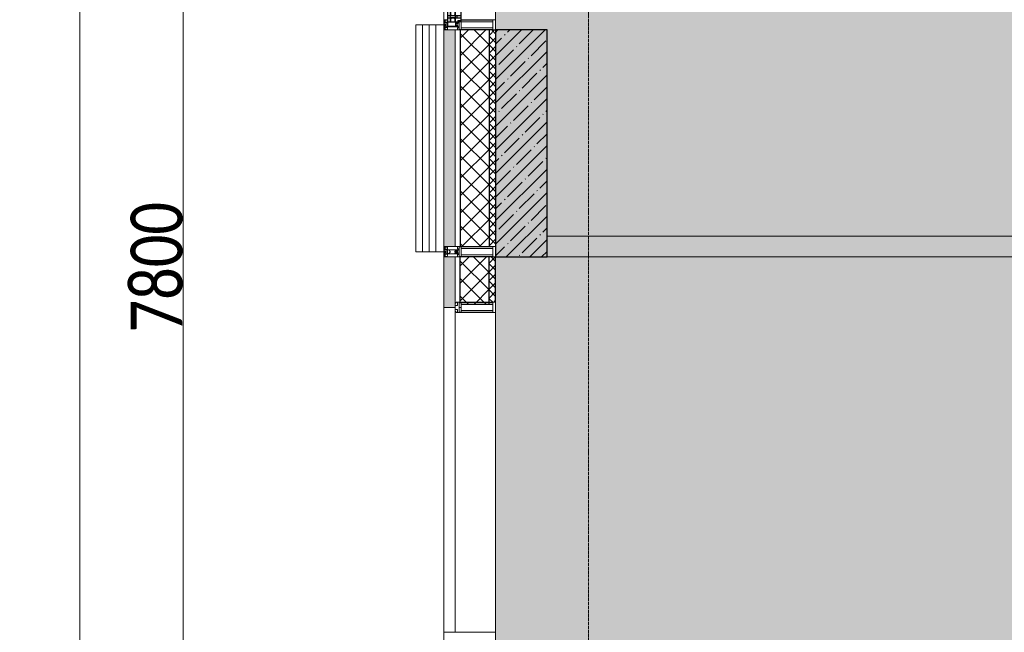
# Model space of a CAD drawing. Header units: millimetres. Extents: x -521669 to 178656, y -69521 to 560843.
# Tile 65 of 256: x -195058 to -190288, y 522559 to 525529. Entities that reach past the tile are written whole.
import ezdxf

# ---------------------------------------------------------------- set-up
doc = ezdxf.new("R2010")
doc.units = ezdxf.units.MM
doc.linetypes.add('-D1-02х01', pattern=[3, 2, -1])
doc.linetypes.add('-D1d1-15x02', pattern=[19, 15, -2, 0, -2])
doc.layers.get('Defpoints').update_dxf_attribs({"color": 31})
for name, color, linetype, lineweight in [('_0', 7, 'Continuous', 13), ('A-ANNO-DIMS', 8, 'Continuous', 5), ('A-DETL-GENF', 7, 'Continuous', 5), ('A-DETL-MBND', 7, 'Continuous', 9), ('A-GLAZ', 7, 'Continuous', 5), ('A-GLAZ-CURT', 8, 'Continuous', 5), ('A-GLAZ-CWMG', 8, 'Continuous', 5), ('A-WALL', 7, 'Continuous', 5), ('A-WALL-FNSH', 8, 'Continuous', 5), ('I-WALL', 7, 'Continuous', 5), ('S-COLS', 7, 'Continuous', 5), ('S-GRID', 7, 'Continuous', 5)]:
    doc.layers.add(name, color=color, linetype=linetype, lineweight=lineweight)
doc.styles.add('Calibri Light', font='calibril.ttf', dxfattribs={"width": 0.8, "height": 250})
doc.dimstyles.new('2_5', dxfattribs={"dimscale": 304.8, "dimtxt": 294.337106, "dimasz": 0.492126, "dimexe": 0.492126, "dimexo": 0.492126, "dimgap": 0, "dimtad": 1, "dimdec": 0, "dimrnd": 5, "dimdsep": 46, "dimtxsty": 'Calibri Light', "dimblk1": 'OBLIQUE', "dimblk2": 'OBLIQUE', "dimsah": 1, "dimcen": 0.09, "dimdle": 0.492126, "dimazin": 0, "dimtfac": 1, "dimtdec": 4, "dimtix": 1, "dimtmove": 0, "dimatfit": 3, "dimfxl": 1, "dimtvp": 1, "dimtolj": 1, "dimtzin": 0, "dimlwd": 5, "dimlwe": 5, "dimarcsym": 2})
pattern_1 = [(45, (0, 0), (-21.2132, 21.2132), []), (135, (0, 0), (-21.2132, -21.2132), [])]
pattern_2 = [(45, (0, 0), (-42.4264, 42.4264), []), (135, (0, 0), (-42.4264, -42.4264), [])]

# ---------------------------------------------------------------- blocks, each defined once
blk = doc.blocks.new('Rectangular Mullion - R_StandardFrame_50Wx250H-3046129-50_AS_M_L35')
at = {"layer": 'A-GLAZ-CWMG'}
blk.add_line((-500, 3780), (-500, 4000), dxfattribs=at)
blk = doc.blocks.new('Rectangular Mullion - 50Wx250H-2623690-50_AS_M_L35')
at = {"layer": 'A-DETL-GENF'}
for p, q in [((-25, 65.2), (-25, 250)), ((-25, 250), (0, 250)), ((25, 250), (0, 250)), ((25, 65.2), (25, 250)), ((-23, 237.3), (0, 237.3)), ((-23, 237.3), (-23, 73.6)), ((-14.9, 84), (-14.9, 237.3)), ((23, 237.3), (0, 237.3)), ((14.9, 84), (14.9, 237.3)), ((23, 237.3), (23, 73.6)), ((-14, 65.2), (-25, 65.2)), ((0, 84), (-23, 84)), ((-0.5, 73.6), (-23, 73.6)), ((-14, 71.3), (-14, 65.2)), ((-10, 71.3), (-14, 71.3)), ((-10, 53), (-10, 71.3)), ((-8.7, 53), (-10, 53)), ((-10, 53), (-10, 17)), ((-8.7, 53), (-7, 54.7)), ((-7, 65.2), (-5.9, 67.3)), ((-7, 65.2), (-7, 54.7)), ((-4.1, 67.3), (-5.9, 67.3)), ((-4.1, 67.3), (-2.9, 65.1)), ((-2.9, 65.1), (-2.9, 54.6)), ((-1.3, 53), (-2.9, 54.6)), ((0, 53), (-1.3, 53)), ((0, 84), (23, 84)), ((0, 53), (1.3, 53)), ((0.5, 73.6), (23, 73.6)), ((1.3, 53), (2.9, 54.6)), ((4.1, 67.3), (2.9, 65.1)), ((2.9, 65.1), (2.9, 54.6)), ((4.1, 67.3), (5.9, 67.3)), ((7, 65.2), (5.9, 67.3)), ((7, 65.2), (7, 54.7)), ((8.7, 53), (7, 54.7)), ((8.7, 53), (10, 53)), ((10, 71.3), (14, 71.3)), ((10, 53), (10, 71.3)), ((10, 53), (10, 17)), ((14, 71.3), (14, 65.2)), ((14, 65.2), (25, 65.2)), ((-23.8, 14.6), (-25, 14.2)), ((-25, 0), (-25, 14.2)), ((-22.3, 17), (-23.8, 17)), ((-23.8, 17), (-23.8, 14.6)), ((-22.5, 10.6), (-23.8, 14.6)), ((-22.5, 10.6), (-23.7, 9.9)), ((-23.7, 1.3), (-23.7, 9.9)), ((-23.7, 1.3), (-11.8, 1.3)), ((-23.2, 10.2), (-22.5, 8)), ((-22.5, 8), (-22.5, 4.5)), ((-21.3, 4.5), (-22.5, 4.5)), ((-22.3, 17), (-22.3, 16)), ((-22.3, 16), (-21.3, 16)), ((-19, 17.6), (-21.3, 16)), ((-21.3, 4.5), (-21.3, 6.5)), ((-21.3, 6.5), (-14.2, 6.5)), ((-18.4, 16.6), (-19, 17.6)), ((-7.4, 16.6), (-18.4, 16.6)), ((-14.2, 6.5), (-14.2, 4.5)), ((-13.2, 4.5), (-14.2, 4.5)), ((-13.2, 4.5), (-12.2, 7.2)), ((-12.7, 7.6), (-11.3, 11.4)), ((-12.7, 7.6), (-11.8, 6.9)), ((-12.2, 9), (-12.2, 14.8)), ((-12.2, 14.8), (0, 14.8)), ((-11.8, 1.3), (-11.8, 6.9)), ((-10.5, 11.2), (-11.3, 11.4)), ((-10.5, 1.5), (-10.5, 11.2)), ((-4.8, 1.5), (-10.5, 1.5)), ((-10, 17), (-7.5, 17)), ((-8.5, 23), (-1.5, 30)), ((-8.5, 18.5), (-8.5, 23)), ((-7.5, 18.5), (-8.5, 18.5)), ((-7.5, 17), (-7.5, 18.5)), ((-7.4, 18), (-7.4, 16.6)), ((-2.6, 18), (-7.4, 18)), ((0, 8), (-4.8, 8)), ((-4.8, 1.5), (-4.8, 8)), ((-2.6, 18), (-2.6, 16.8)), ((-2.6, 16.8), (0, 16.8)), ((-1.5, 30), (0, 30)), ((1.5, 30), (0, 30)), ((2.6, 16.8), (0, 16.8)), ((0, 14.8), (0, 16.8)), ((0, 14.8), (0, 16.8)), ((12.2, 14.8), (0, 14.8)), ((0, 0), (0, 8)), ((0, 8), (4.8, 8)), ((0, 0), (0, 8)), ((8.5, 23), (1.5, 30)), ((2.6, 18), (2.6, 16.8)), ((2.6, 18), (7.4, 18)), ((4.8, 1.5), (4.8, 8)), ((4.8, 1.5), (10.5, 1.5)), ((7.4, 18), (7.4, 16.6)), ((7.4, 16.6), (18.4, 16.6)), ((7.5, 18.5), (8.5, 18.5)), ((7.5, 17), (7.5, 18.5)), ((10, 17), (7.5, 17)), ((8.5, 18.5), (8.5, 23)), ((10.5, 11.2), (11.3, 11.4)), ((10.5, 1.5), (10.5, 11.2)), ((12.7, 7.6), (11.3, 11.4)), ((12.7, 7.6), (11.8, 6.9)), ((11.8, 1.3), (11.8, 6.9)), ((23.7, 1.3), (11.8, 1.3)), ((12.2, 9), (12.2, 14.8)), ((13.2, 4.5), (12.2, 7.2)), ((13.2, 4.5), (14.2, 4.5)), ((21.3, 6.5), (14.2, 6.5)), ((14.2, 6.5), (14.2, 4.5)), ((18.4, 16.6), (19, 17.6)), ((19, 17.6), (21.3, 16)), ((22.3, 16), (21.3, 16)), ((21.3, 4.5), (21.3, 6.5)), ((21.3, 4.5), (22.5, 4.5)), ((22.3, 17), (22.3, 16)), ((22.3, 17), (23.8, 17)), ((22.5, 10.6), (23.8, 14.6)), ((22.5, 10.6), (23.7, 9.9)), ((23.2, 10.2), (22.5, 8)), ((22.5, 8), (22.5, 4.5)), ((23.7, 1.3), (23.7, 9.9)), ((23.8, 17), (23.8, 14.6)), ((23.8, 14.6), (25, 14.2)), ((25, 0), (25, 14.2)), ((-25, 0), (0, 0)), ((25, 0), (0, 0))]:
    blk.add_line(p, q, dxfattribs=at)
for centre, start, end in [((-0.5, 73.1), 360, 90), ((0.5, 73.1), 90, 180)]:
    blk.add_arc(centre, 0.5, start, end, dxfattribs=at)
blk = doc.blocks.new('Rectangular Mullion - R_StandardFrame_50Wx250H-4796333-50_AS_M_L35')
at = {"layer": 'A-GLAZ-CWMG', "lineweight": 9}
for p, q in [((-25, -250), (-25, 0)), ((-25, 0), (25, 0)), ((25, 0), (25, -250)), ((25, -250), (-25, -250))]:
    blk.add_line(p, q, dxfattribs=at)
blk = doc.blocks.new('Rectangular Mullion - 50Wx250H-V13-50_AS_M_L35')
at = {"layer": 'A-DETL-GENF'}
for p, q in [((-25, 84), (-25, 250)), ((-25, 250), (0, 250)), ((25, 250), (0, 250)), ((25, 65.2), (25, 250)), ((-23, 237.3), (0, 237.3)), ((-23, 237.3), (-23, 84)), ((-14.9, 84), (-14.9, 237.3)), ((23, 237.3), (0, 237.3)), ((14.9, 84), (14.9, 237.3)), ((23, 237.3), (23, 73.6)), ((0, 84), (-15, 84)), ((-0.5, 73.6), (-15, 73.6)), ((-10, 71.3), (-12, 71.3)), ((-10, 57.4), (-10, 71.3)), ((-7, 65.2), (-5.9, 67.3)), ((-7, 65.2), (-7, 57)), ((-4.1, 67.3), (-5.9, 67.3)), ((-4.1, 67.3), (-2.9, 65.1)), ((-2.9, 65.1), (-2.9, 57)), ((0, 84), (23, 84)), ((0.5, 73.6), (23, 73.6)), ((4.1, 67.3), (2.9, 65.1)), ((2.9, 65.1), (2.9, 57)), ((4.1, 67.3), (5.9, 67.3)), ((7, 65.2), (5.9, 67.3)), ((7, 65.2), (7, 54.7)), ((8.7, 53), (7, 54.7)), ((8.7, 53), (10, 53)), ((10, 71.3), (14, 71.3)), ((10, 53), (10, 71.3)), ((10, 53), (10, 17)), ((14, 71.3), (14, 65.2)), ((14, 65.2), (25, 65.2)), ((-23.8, 14.6), (-25, 14.2)), ((-25, 0), (-25, 14.2)), ((-23.8, 17), (-23.8, 14.6)), ((-22.5, 10.6), (-23.8, 14.6)), ((-22.5, 10.6), (-23.7, 9.9)), ((-23.7, 1.3), (-23.7, 9.9)), ((-23.7, 1.3), (-11.8, 1.3)), ((-23.2, 10.2), (-22.5, 8)), ((-22.5, 8), (-22.5, 4.5)), ((-21.3, 4.5), (-22.5, 4.5)), ((-22.3, 17), (-22.3, 16)), ((-22.3, 16), (-21.3, 16)), ((-19.9, 17), (-21.3, 16)), ((-21.3, 4.5), (-21.3, 6.5)), ((-21.3, 6.5), (-14.2, 6.5)), ((-7.4, 16.6), (-18.4, 16.6)), ((-14.2, 6.5), (-14.2, 4.5)), ((-13.2, 4.5), (-14.2, 4.5)), ((-13.2, 4.5), (-12.2, 7.2)), ((-12.7, 7.6), (-11.3, 11.4)), ((-12.7, 7.6), (-11.8, 6.9)), ((-12.2, 9), (-12.2, 14.8)), ((-12.2, 14.8), (0, 14.8)), ((-11.8, 1.3), (-11.8, 6.9)), ((-10.5, 11.2), (-11.3, 11.4)), ((-10.5, 1.5), (-10.5, 11.2)), ((-4.8, 1.5), (-10.5, 1.5)), ((0, 8), (-4.8, 8)), ((-4.8, 1.5), (-4.8, 8)), ((-2.6, 16.8), (0, 16.8)), ((2.6, 16.8), (0, 16.8)), ((0, 14.8), (0, 16.8)), ((0, 14.8), (0, 16.8)), ((12.2, 14.8), (0, 14.8)), ((0, 0), (0, 8)), ((0, 8), (4.8, 8)), ((0, 0), (0, 8)), ((4.8, 1.5), (4.8, 8)), ((4.8, 1.5), (10.5, 1.5)), ((8.5, 23), (6, 25.5)), ((6, 18), (7.4, 18)), ((7.4, 18), (7.4, 16.6)), ((7.4, 16.6), (18.4, 16.6)), ((7.5, 18.5), (8.5, 18.5)), ((7.5, 17), (7.5, 18.5)), ((10, 17), (7.5, 17)), ((8.5, 18.5), (8.5, 23)), ((10.5, 11.2), (11.3, 11.4)), ((10.5, 1.5), (10.5, 11.2)), ((12.7, 7.6), (11.3, 11.4)), ((12.7, 7.6), (11.8, 6.9)), ((11.8, 1.3), (11.8, 6.9)), ((23.7, 1.3), (11.8, 1.3)), ((12.2, 9), (12.2, 14.8)), ((13.2, 4.5), (12.2, 7.2)), ((13.2, 4.5), (14.2, 4.5)), ((21.3, 6.5), (14.2, 6.5)), ((14.2, 6.5), (14.2, 4.5)), ((18.4, 16.6), (19, 17.6)), ((19, 17.6), (21.3, 16)), ((22.3, 16), (21.3, 16)), ((21.3, 4.5), (21.3, 6.5)), ((21.3, 4.5), (22.5, 4.5)), ((22.3, 17), (22.3, 16)), ((22.3, 17), (23.8, 17)), ((22.5, 10.6), (23.8, 14.6)), ((22.5, 10.6), (23.7, 9.9)), ((23.2, 10.2), (22.5, 8)), ((22.5, 8), (22.5, 4.5)), ((23.7, 1.3), (23.7, 9.9)), ((23.8, 17), (23.8, 14.6)), ((23.8, 14.6), (25, 14.2)), ((25, 0), (25, 14.2)), ((-25, 0), (0, 0)), ((25, 0), (0, 0))]:
    blk.add_line(p, q, dxfattribs=at)
for centre, start, end in [((-0.5, 73.1), 360, 90), ((0.5, 73.1), 90, 180)]:
    blk.add_arc(centre, 0.5, start, end, dxfattribs=at)
blk = doc.blocks.new('Rectangular Mullion - R_StandardFrame_50Wx250H-4796332-50_AS_M_L35')
at = {"layer": 'A-GLAZ-CWMG', "lineweight": 9}
for p, q in [((-25, -17), (-25, 0)), ((-25, 0), (25, 0)), ((25, 0), (25, -250)), ((-25, -250), (-25, -84)), ((25, -250), (-25, -250))]:
    blk.add_line(p, q, dxfattribs=at)
blk = doc.blocks.new('A_PAN_Створка - 383мм-4796334-50_AS_M_L35')
at = {"layer": 'A-GLAZ-CURT'}
h = blk.add_hatch(dxfattribs=at)
h.set_pattern_fill('FP_7', color=256, style=0, pattern_type=2)
h.set_pattern_definition([(315, (-5290, -750), (14.142136, 14.142136), []), (45, (-5290, -750), (-14.142136, 14.142136), [])])
h.paths.add_polyline_path([(-57.2, -36.4), (-57.2, -60.8), (-54.6, -63.4), (-53.6, -82.7), (54.6, -81.8), (55.5, -62.5), (57.2, -60.8), (57.2, -36.4), (54.9, -34.1), (54.5, -31.8), (-54.5, -31.8), (-54.9, -34.1)])
at = {"layer": 'A-DETL-GENF'}
for p, q in [((-70, -32.1), (-61.4, -23.5)), ((-70, -62.5), (-70, -32.1)), ((-67.8, -38.3), (-65.7, -37.4)), ((-67.8, -55.7), (-67.8, -38.3)), ((-65.7, -37.4), (-60.8, -34.7)), ((61.4, -23.5), (-61.4, -23.5)), ((-60.8, -34.7), (-57.3, -35.9)), ((-55.2, -33.8), (-57.3, -35.9)), ((-54.9, -34.1), (-57.2, -36.4)), ((-57.2, -36.4), (-57.2, -60.8)), ((-55.2, -33.8), (-54.8, -31.5)), ((-54.9, -25.8), (-53.9, -24.8)), ((-54.9, -29.5), (-54.9, -25.8)), ((-53.9, -30.5), (-54.9, -29.5)), ((-54.5, -31.8), (-54.9, -34.1)), ((0, -31.5), (-54.8, -31.5)), ((54.5, -31.8), (-54.5, -31.8)), ((-53.9, -24.8), (53.9, -24.8)), ((53.9, -30.5), (-53.9, -30.5)), ((0, -31.5), (54.8, -31.5)), ((54.9, -25.8), (53.9, -24.8)), ((53.9, -30.5), (54.9, -29.5)), ((54.9, -34.1), (54.5, -31.8)), ((55.2, -33.8), (54.8, -31.5)), ((54.9, -29.5), (54.9, -25.8)), ((57.2, -36.4), (54.9, -34.1)), ((55.2, -33.8), (57.3, -35.9)), ((57.2, -60.8), (57.2, -36.4)), ((60.8, -34.7), (57.3, -35.9)), ((65.7, -37.4), (60.8, -34.7)), ((70, -32.1), (61.4, -23.5)), ((67.8, -38.3), (65.7, -37.4)), ((67.8, -55.7), (67.8, -38.3)), ((70, -62.5), (70, -32.1)), ((-91.5, -87.5), (-73.9, -87.5)), ((-91.5, -92), (-91.5, -87.5)), ((-91.5, -92), (91.5, -92)), ((-83.4, -90.3), (-83.4, -87.5)), ((-83.4, -90.3), (-69.4, -90.3)), ((-73.9, -62.5), (-70, -62.5)), ((-73.9, -87.5), (-73.9, -62.5)), ((-69.4, -66.5), (-73.9, -66.5)), ((-73.9, -81.5), (-69.4, -81.5)), ((-69.4, -85.5), (-73.9, -85.5)), ((-69.4, -81.5), (-69.4, -66.5)), ((-69.4, -90.3), (-69.4, -85.5)), ((-61.7, -62.5), (-67.9, -62.5)), ((-67.9, -62.5), (-67.9, -89.3)), ((-67.9, -89.3), (-66.9, -90.3)), ((-66, -56.5), (-67.8, -55.7)), ((-66.9, -90.3), (-57.4, -90.3)), ((-66, -56.5), (-62, -59.1)), ((-62, -59.1), (-60.7, -61)), ((-61.7, -64.9), (-61.7, -62.5)), ((-60.1, -67.7), (-61.7, -64.9)), ((-60.7, -61), (-57.4, -61)), ((-56.4, -67.7), (-60.1, -67.7)), ((-57.4, -61), (-54.9, -63.5)), ((-57.4, -90.3), (-56.4, -89.4)), ((-57.2, -60.8), (-54.6, -63.4)), ((-56.4, -89.4), (-56.4, -67.7)), ((-54.9, -63.5), (-54.9, -81.9)), ((-54.9, -81.9), (-53.8, -83)), ((-54.9, -85.6), (-53.9, -84.6)), ((-54.9, -89.3), (-54.9, -85.6)), ((-53.9, -90.3), (-54.9, -89.3)), ((-54.6, -63.4), (-54.6, -81.8)), ((-54.6, -81.8), (-53.6, -82.7)), ((-53.9, -84.6), (53.9, -84.6)), ((53.9, -90.3), (-53.9, -90.3)), ((53.8, -83), (-53.8, -83)), ((-53.6, -82.7), (53.6, -82.7)), ((53.6, -82.7), (54.6, -81.8)), ((54.9, -81.9), (53.8, -83)), ((54.9, -85.6), (53.9, -84.6)), ((53.9, -90.3), (54.9, -89.3)), ((54.6, -63.4), (57.2, -60.8)), ((54.6, -81.8), (54.6, -63.4)), ((57.4, -61), (54.9, -63.5)), ((54.9, -63.5), (54.9, -81.9)), ((54.9, -89.3), (54.9, -85.6)), ((56.4, -67.7), (60.1, -67.7)), ((56.4, -89.4), (56.4, -67.7)), ((57.4, -90.3), (56.4, -89.4)), ((60.7, -61), (57.4, -61)), ((66.9, -90.3), (57.4, -90.3)), ((60.1, -67.7), (61.7, -64.9)), ((62, -59.1), (60.7, -61)), ((61.7, -62.5), (67.9, -62.5)), ((61.7, -64.9), (61.7, -62.5)), ((66, -56.5), (62, -59.1)), ((66, -56.5), (67.8, -55.7)), ((67.9, -89.3), (66.9, -90.3)), ((67.9, -62.5), (67.9, -89.3)), ((69.4, -66.5), (73.9, -66.5)), ((69.4, -81.5), (69.4, -66.5)), ((73.9, -81.5), (69.4, -81.5)), ((69.4, -85.5), (73.9, -85.5)), ((69.4, -90.3), (69.4, -85.5)), ((83.4, -90.3), (69.4, -90.3)), ((73.9, -62.5), (70, -62.5)), ((73.9, -87.5), (73.9, -62.5)), ((91.5, -87.5), (73.9, -87.5)), ((83.4, -90.3), (83.4, -87.5)), ((91.5, -92), (91.5, -87.5))]:
    blk.add_line(p, q, dxfattribs=at)
at = {"layer": 'A-DETL-GENF', "color": 9, "true_color": 0xc8c8c8}
for p, q in [((95.1, -87.5), (95.1, -105.1)), ((99.6, -87.5), (95.1, -87.5)), ((99.6, -270.5), (99.6, -87.5)), ((39.7, -109), (31.1, -117.6)), ((31.1, -117.6), (31.1, -240.4)), ((41.4, -123.8), (39.1, -124.2)), ((39.1, -179), (39.1, -124.2)), ((70.1, -109), (39.7, -109)), ((41.4, -123.8), (43.5, -121.7)), ((45, -113.3), (42.3, -118.2)), ((42.3, -118.2), (43.5, -121.7)), ((45.9, -111.2), (45, -113.3)), ((63.3, -111.2), (45.9, -111.2)), ((64.1, -113), (63.3, -111.2)), ((64.1, -113), (66.7, -117)), ((66.7, -117), (68.6, -118.3)), ((68.6, -118.3), (68.6, -121.6)), ((68.6, -121.6), (71.1, -124.1)), ((70.1, -105.1), (70.1, -109)), ((95.1, -105.1), (70.1, -105.1)), ((71.1, -124.1), (89.5, -124.1)), ((74.1, -109.6), (74.1, -105.1)), ((89.1, -109.6), (74.1, -109.6)), ((89.1, -105.1), (89.1, -109.6)), ((89.5, -124.1), (90.6, -125.2)), ((90.6, -125.2), (90.6, -232.8)), ((93.1, -109.6), (93.1, -105.1)), ((97.9, -109.6), (93.1, -109.6)), ((97.9, -95.6), (95.1, -95.6)), ((97.9, -95.6), (97.9, -109.6)), ((39.1, -179), (39.1, -233.8)), ((41.4, -234.2), (39.1, -233.8)), ((41.4, -234.2), (43.5, -236.3)), ((42.3, -239.8), (43.5, -236.3)), ((68.6, -236.4), (71.1, -233.9)), ((68.6, -239.7), (68.6, -236.4)), ((71.1, -233.9), (89.5, -233.9)), ((89.5, -233.9), (90.6, -232.8)), ((39.7, -249), (31.1, -240.4)), ((70.1, -249), (39.7, -249)), ((45, -244.7), (42.3, -239.8)), ((45.9, -246.8), (45, -244.7)), ((63.3, -246.8), (45.9, -246.8)), ((64.1, -245), (63.3, -246.8)), ((64.1, -245), (66.7, -241)), ((66.7, -241), (68.6, -239.7)), ((70.1, -252.9), (70.1, -249)), ((95.1, -252.9), (70.1, -252.9)), ((74.1, -248.4), (74.1, -252.9)), ((89.1, -248.4), (74.1, -248.4)), ((89.1, -252.9), (89.1, -248.4)), ((93.1, -248.4), (93.1, -252.9)), ((97.9, -248.4), (93.1, -248.4)), ((95.1, -270.5), (95.1, -252.9)), ((97.9, -262.4), (95.1, -262.4)), ((99.6, -270.5), (95.1, -270.5)), ((97.9, -262.4), (97.9, -248.4))]:
    blk.add_line(p, q, dxfattribs=at)
at = {"layer": 'A-GLAZ'}
for p, q in [((-67.9, -17), (-171, -17)), ((-171, -17), (-171, -57)), ((-171, -18.5), (-153.5, -18.5)), ((-153.5, -18.5), (-152, -20)), ((-152, -20), (-152, -73.5)), ((-150.5, -17), (-150.5, -29.4)), ((-132.4, -18.6), (-150.5, -18.6)), ((-150.5, -29.4), (-132.4, -29.4)), ((-150.5, -33.6), (-150.5, -68)), ((-136.3, -33.6), (-150.5, -33.6)), ((-137.2, -31), (-135.8, -35)), ((-132.5, -31), (-137.2, -31)), ((-132.1, -36.8), (-135.8, -35)), ((-132.5, -31.9), (-133.4, -33.7)), ((-133.4, -33.7), (-130.1, -35.3)), ((-132.5, -31.9), (-132.5, -31)), ((-132.4, -29.4), (-132.4, -18.6)), ((-132.1, -49), (-132.1, -36.8)), ((-131, -18.2), (-131, -29.5)), ((-120.8, -18.2), (-131, -18.2)), ((-131, -29.5), (-120.8, -29.5)), ((-131, -30.9), (-131, -33)), ((-120.8, -30.9), (-131, -30.9)), ((-129.4, -34.6), (-131, -33)), ((-130.1, -35.3), (-129.4, -34.6)), ((-130.1, -35.3), (-130.1, -50.4)), ((-122.4, -34.6), (-120.8, -33)), ((-121.7, -35.3), (-122.4, -34.6)), ((-118.4, -33.7), (-121.7, -35.3)), ((-121.7, -35.3), (-121.7, -50.4)), ((-120.8, -18.2), (-120.8, -29.5)), ((-120.8, -30.9), (-120.8, -33)), ((-119.7, -36.8), (-115.9, -35)), ((-119.7, -49), (-119.7, -36.8)), ((-119.3, -18.6), (-92.5, -18.6)), ((-119.3, -29.4), (-119.3, -18.6)), ((-92.5, -29.4), (-119.3, -29.4)), ((-119.3, -31), (-114.6, -31)), ((-119.3, -31.9), (-119.3, -31)), ((-119.3, -31.9), (-118.4, -33.7)), ((-114.6, -31), (-115.9, -35)), ((-94.1, -33.5), (-115.4, -33.5)), ((-89.9, -35.1), (-94.1, -33.5)), ((-92.5, -18.6), (-92.5, -29.4)), ((-90.8, -18.5), (-90.8, -29.4)), ((-87.3, -18.5), (-90.8, -18.5)), ((-90.8, -29.4), (-85.9, -29.4)), ((-89.9, -32.5), (-89.9, -35.1)), ((-85.9, -32.5), (-89.9, -32.5)), ((-89.9, -35.1), (-89.9, -50.9)), ((-87.3, -20.4), (-87.3, -18.5)), ((-87.3, -20.4), (-87.3, -21.9)), ((-84.8, -20.4), (-87.3, -20.4)), ((-87.3, -21.9), (-85.9, -21.9)), ((-85.9, -18.2), (-85.9, -20.4)), ((-75.9, -18.2), (-85.9, -18.2)), ((-85.9, -21.9), (-85.9, -29.4)), ((-85.9, -29.4), (-85.9, -32.5)), ((-85.9, -53.5), (-78, -45.6)), ((-83.4, -20.4), (-84.8, -20.4)), ((-70, -33.8), (-83.4, -20.4)), ((-78, -84), (-78, -23.5)), ((-78, -23.5), (-67.9, -23.5)), ((-78, -36.8), (-70, -36.8)), ((-78, -45.6), (-78, -36.8)), ((-75.9, -21.5), (-75.9, -18.2)), ((-75.9, -21.5), (-75.9, -23.5)), ((-74.9, -21.5), (-75.9, -21.5)), ((-75.9, -23.5), (-73, -23.5)), ((-74.9, -17.9), (-74.9, -21.5)), ((-68.9, -17.9), (-74.9, -17.9)), ((-67.2, -29.3), (-73, -23.5)), ((-61.4, -23.5), (-70, -32.1)), ((-70, -32.1), (-70, -62.5)), ((-70, -36.8), (-70, -33.8)), ((-68.9, -21.5), (-68.9, -17.9)), ((-67.9, -21.5), (-68.9, -21.5)), ((67.9, -17), (-67.9, -17)), ((-61.4, -23.5), (-67.9, -17)), ((-67.9, -17), (-67.9, -23.5)), ((-67.9, -17), (67.9, -17)), ((-67.9, -21.5), (-67.9, -23.5)), ((-67.9, -23.5), (-64.6, -26.8)), ((-67.9, -23.5), (-64.6, -26.8)), ((-64.6, -26.8), (-67.2, -29.3)), ((-64.6, -26.8), (-61.4, -23.5)), ((61.4, -23.5), (-61.4, -23.5)), ((67.9, -17), (61.4, -23.5)), ((70, -32.1), (61.4, -23.5)), ((61.4, -23.5), (64.6, -26.8)), ((67.9, -23.5), (64.6, -26.8)), ((64.6, -26.8), (67.9, -23.5)), ((64.6, -26.8), (67.2, -29.3)), ((67.2, -29.3), (73, -23.5)), ((67.9, -23.5), (67.9, -17)), ((171, -17), (67.9, -17)), ((67.9, -21.5), (67.9, -23.5)), ((67.9, -21.5), (68.9, -21.5)), ((67.9, -23.5), (78, -23.5)), ((68.9, -17.9), (74.9, -17.9)), ((68.9, -21.5), (68.9, -17.9)), ((70, -33.8), (83.4, -20.4)), ((70, -62.5), (70, -32.1)), ((70, -36.8), (70, -33.8)), ((78, -36.8), (70, -36.8)), ((75.9, -23.5), (73, -23.5)), ((74.9, -17.9), (74.9, -21.5)), ((74.9, -21.5), (75.9, -21.5)), ((75.9, -18.2), (85.9, -18.2)), ((75.9, -21.5), (75.9, -18.2)), ((75.9, -21.5), (75.9, -23.5)), ((78, -23.5), (78, -84)), ((78, -45.6), (78, -36.8)), ((85.9, -53.5), (78, -45.6)), ((83.4, -20.4), (84.8, -20.4)), ((84.8, -20.4), (87.3, -20.4)), ((85.9, -18.2), (85.9, -20.4)), ((85.9, -21.9), (85.9, -29.4)), ((87.3, -21.9), (85.9, -21.9)), ((85.9, -29.4), (85.9, -32.5)), ((90.8, -29.4), (85.9, -29.4)), ((85.9, -32.5), (89.9, -32.5)), ((87.3, -18.5), (90.8, -18.5)), ((87.3, -20.4), (87.3, -18.5)), ((87.3, -20.4), (87.3, -21.9)), ((89.9, -32.5), (89.9, -35.1)), ((89.9, -35.1), (94.1, -33.5)), ((89.9, -35.1), (89.9, -50.9)), ((90.8, -18.5), (90.8, -29.4)), ((92.5, -18.6), (92.5, -29.4)), ((119.3, -18.6), (92.5, -18.6)), ((92.5, -29.4), (119.3, -29.4)), ((94.1, -33.5), (115.4, -33.5)), ((114.6, -31), (115.9, -35)), ((119.3, -31), (114.6, -31)), ((119.7, -36.8), (115.9, -35)), ((119.3, -31.9), (118.4, -33.7)), ((118.4, -33.7), (121.7, -35.3)), ((119.3, -29.4), (119.3, -18.6)), ((119.3, -31.9), (119.3, -31)), ((119.7, -49), (119.7, -36.8)), ((120.8, -18.2), (120.8, -29.5)), ((120.8, -18.2), (131, -18.2)), ((131, -29.5), (120.8, -29.5)), ((120.8, -30.9), (120.8, -33)), ((120.8, -30.9), (131, -30.9)), ((122.4, -34.6), (120.8, -33)), ((121.7, -35.3), (122.4, -34.6)), ((121.7, -35.3), (121.7, -50.4)), ((129.4, -34.6), (131, -33)), ((130.1, -35.3), (129.4, -34.6)), ((133.4, -33.7), (130.1, -35.3)), ((130.1, -35.3), (130.1, -50.4)), ((131, -18.2), (131, -29.5)), ((131, -30.9), (131, -33)), ((132.1, -36.8), (135.8, -35)), ((132.1, -49), (132.1, -36.8)), ((132.4, -18.6), (150.5, -18.6)), ((132.4, -29.4), (132.4, -18.6)), ((150.5, -29.4), (132.4, -29.4)), ((132.5, -31), (137.2, -31)), ((132.5, -31.9), (132.5, -31)), ((132.5, -31.9), (133.4, -33.7)), ((137.2, -31), (135.8, -35)), ((136.3, -33.6), (150.5, -33.6)), ((150.5, -17), (150.5, -29.4)), ((150.5, -33.6), (150.5, -68)), ((153.5, -18.5), (152, -20)), ((152, -20), (152, -73.5)), ((171, -18.5), (153.5, -18.5)), ((171, -57), (171, -17)), ((-171, -55.5), (-152, -55.5)), ((-171, -57), (-156, -57)), ((-153, -60), (-153, -73.5)), ((-153, -73.5), (-150, -73.5)), ((-136.4, -52.4), (-150.5, -52.4)), ((-150.5, -56.6), (-132.4, -56.6)), ((-150.5, -68), (-143.5, -68)), ((-150.5, -69.5), (-150.5, -73.5)), ((-145, -69.5), (-150.5, -69.5)), ((-150, -73.5), (-150, -84)), ((-150, -84), (-78, -84)), ((-148.5, -81), (-148.5, -82.5)), ((-143.5, -81), (-148.5, -81)), ((-148.5, -82.5), (-132.4, -82.5)), ((-145, -69.5), (-145, -79.5)), ((-143.5, -68), (-143.5, -81)), ((-137.2, -54.8), (-135.8, -50.8)), ((-132.5, -54.8), (-137.2, -54.8)), ((-132.1, -49), (-135.8, -50.8)), ((-133.4, -52), (-130.1, -50.4)), ((-132.5, -53.8), (-133.4, -52)), ((-132.5, -53.8), (-132.5, -54.8)), ((-132.4, -56.6), (-132.4, -82.5)), ((-129.4, -51.1), (-131, -52.7)), ((-131, -55.1), (-131, -52.7)), ((-120.8, -55.1), (-131, -55.1)), ((-131, -56.5), (-131, -62.6)), ((-131, -56.5), (-120.8, -56.5)), ((-120.8, -62.6), (-131, -62.6)), ((-131, -64.6), (-120.8, -64.6)), ((-131, -82.5), (-131, -64.6)), ((-131, -82.5), (-120.8, -82.5)), ((-130.1, -50.4), (-129.4, -51.1)), ((-121.7, -50.4), (-122.4, -51.1)), ((-122.4, -51.1), (-120.8, -52.7)), ((-118.4, -52), (-121.7, -50.4)), ((-120.8, -55.1), (-120.8, -52.7)), ((-120.8, -56.5), (-120.8, -62.6)), ((-120.8, -82.5), (-120.8, -64.6)), ((-119.7, -49), (-115.9, -50.8)), ((-119.3, -53.8), (-118.4, -52)), ((-119.3, -53.8), (-119.3, -54.8)), ((-119.3, -54.8), (-114.6, -54.8)), ((-119.3, -56.6), (-119.3, -82.5)), ((-92.5, -56.6), (-119.3, -56.6)), ((-119.3, -82.5), (-92.5, -82.5)), ((-114.6, -54.8), (-115.9, -50.8)), ((-94.1, -52.5), (-115.3, -52.5)), ((-89.9, -50.9), (-94.1, -52.5)), ((-92.5, -56.6), (-92.5, -82.5)), ((-73.9, -87.5), (-91.5, -87.5)), ((-91.5, -87.5), (-91.5, -92)), ((-91.5, -92), (91.5, -92)), ((-90.8, -56.6), (-85.9, -56.6)), ((-90.8, -62.7), (-90.8, -56.6)), ((-80.4, -62.7), (-90.8, -62.7)), ((-90.8, -64.6), (-90.8, -82.5)), ((-80.1, -64.6), (-90.8, -64.6)), ((-90.8, -82.5), (-79.5, -82.5)), ((-89.9, -52.2), (-89.9, -50.9)), ((-89.9, -52.2), (-88.6, -53.5)), ((-85.9, -53.5), (-88.6, -53.5)), ((-85.9, -56.6), (-85.9, -53.5)), ((-78, -84), (-85, -84)), ((-85, -84), (-85, -87.5)), ((-85, -87.5), (-78, -87.5)), ((-80.4, -61.1), (-80.4, -62.7)), ((-78, -61.1), (-80.4, -61.1)), ((-80.1, -66.1), (-80.1, -64.6)), ((-78, -66.1), (-80.1, -66.1)), ((-79.5, -80.6), (-78, -80.6)), ((-79.5, -82.5), (-79.5, -80.6)), ((-78, -66.1), (-78, -61.1)), ((-78, -87.5), (-78, -84)), ((-78, -84), (-73.9, -84)), ((-70, -62.5), (-73.9, -62.5)), ((-73.9, -62.5), (-73.9, -87.5)), ((73.9, -62.5), (70, -62.5)), ((73.9, -87.5), (73.9, -62.5)), ((73.9, -84), (78, -84)), ((91.5, -87.5), (73.9, -87.5)), ((78, -61.1), (80.4, -61.1)), ((78, -66.1), (78, -61.1)), ((78, -66.1), (80.1, -66.1)), ((79.5, -80.6), (78, -80.6)), ((78, -87.5), (78, -84)), ((78, -84), (85, -84)), ((78, -84), (150, -84)), ((85, -87.5), (78, -87.5)), ((79.5, -82.5), (79.5, -80.6)), ((90.8, -82.5), (79.5, -82.5)), ((80.1, -64.6), (90.8, -64.6)), ((80.1, -66.1), (80.1, -64.6)), ((80.4, -61.1), (80.4, -62.7)), ((80.4, -62.7), (90.8, -62.7)), ((85, -84), (85, -87.5)), ((85.9, -53.5), (88.6, -53.5)), ((85.9, -56.6), (85.9, -53.5)), ((90.8, -56.6), (85.9, -56.6)), ((89.9, -52.2), (88.6, -53.5)), ((89.9, -50.9), (94.1, -52.5)), ((89.9, -52.2), (89.9, -50.9)), ((90.8, -62.7), (90.8, -56.6)), ((90.8, -64.6), (90.8, -82.5)), ((91.5, -92), (91.5, -87.5)), ((92.5, -56.6), (119.3, -56.6)), ((92.5, -56.6), (92.5, -82.5)), ((119.3, -82.5), (92.5, -82.5)), ((94.1, -52.5), (115.3, -52.5)), ((114.6, -54.8), (115.9, -50.8)), ((119.3, -54.8), (114.6, -54.8)), ((119.7, -49), (115.9, -50.8)), ((118.4, -52), (121.7, -50.4)), ((119.3, -53.8), (118.4, -52)), ((119.3, -53.8), (119.3, -54.8)), ((119.3, -56.6), (119.3, -82.5)), ((122.4, -51.1), (120.8, -52.7)), ((120.8, -55.1), (120.8, -52.7)), ((120.8, -55.1), (131, -55.1)), ((120.8, -56.5), (120.8, -62.6)), ((131, -56.5), (120.8, -56.5)), ((120.8, -62.6), (131, -62.6)), ((120.8, -82.5), (120.8, -64.6)), ((131, -64.6), (120.8, -64.6)), ((131, -82.5), (120.8, -82.5)), ((121.7, -50.4), (122.4, -51.1)), ((130.1, -50.4), (129.4, -51.1)), ((129.4, -51.1), (131, -52.7)), ((133.4, -52), (130.1, -50.4)), ((131, -55.1), (131, -52.7)), ((131, -56.5), (131, -62.6)), ((131, -82.5), (131, -64.6)), ((132.1, -49), (135.8, -50.8)), ((150.5, -56.6), (132.4, -56.6)), ((132.4, -56.6), (132.4, -82.5)), ((148.5, -82.5), (132.4, -82.5)), ((132.5, -53.8), (133.4, -52)), ((132.5, -53.8), (132.5, -54.8)), ((132.5, -54.8), (137.2, -54.8)), ((137.2, -54.8), (135.8, -50.8)), ((136.4, -52.4), (150.5, -52.4)), ((143.5, -68), (143.5, -81)), ((150.5, -68), (143.5, -68)), ((143.5, -81), (148.5, -81)), ((145, -69.5), (150.5, -69.5)), ((145, -69.5), (145, -79.5)), ((148.5, -81), (148.5, -82.5)), ((150, -84), (150, -73.5)), ((150, -73.5), (153, -73.5)), ((150.5, -69.5), (150.5, -73.5)), ((171, -55.5), (152, -55.5)), ((153, -73.5), (153, -60)), ((156, -57), (171, -57))]:
    blk.add_line(p, q, dxfattribs=at)
for centre, start, end in [((-156, -60), 0, 90), ((156, -60), 90, 180)]:
    blk.add_arc(centre, 3, start, end, dxfattribs=at)
at = {"layer": 'A-GLAZ', "linetype": '-D1-02х01'}
blk.add_arc((91.4, -87.5), 183, 181.4091, 271.1445, dxfattribs=at)
blk = doc.blocks.new('Rectangular Mullion - R_StandardFrame_50Wx250H-3337876-50_AS_M_L35')
at = {"layer": 'A-GLAZ-CWMG'}
for p, q in [((-750, 8730), (-750, 8450)), ((-500, 8730), (-500, 8689.6)), ((-500, 8660.1), (-500, 8450))]:
    blk.add_line(p, q, dxfattribs=at)
blk = doc.blocks.new('Rectangular Mullion - R_StandardFrame_50Wx250H-4796711-50_AS_M_L35')
at = {"layer": 'A-GLAZ-CWMG', "lineweight": 9}
for p, q in [((-25, -250), (-25, 0)), ((-25, 0), (25, 0)), ((25, 0), (25, -17)), ((25, -84), (25, -250)), ((25, -250), (-25, -250))]:
    blk.add_line(p, q, dxfattribs=at)
blk = doc.blocks.new('System Panel - A_PAN_Glass-4805934-50_AS_M_L35')
at = {"layer": 'A-GLAZ-CURT'}
for p, q in [((-787.5, 55), (-787.5, 0)), ((787.5, 55), (-773.5, 55)), ((787.5, 0), (787.5, 55)), ((-787.5, 0), (787.5, 0))]:
    blk.add_line(p, q, dxfattribs=at)
blk = doc.blocks.new('Rectangular Mullion - R_StandardFrame_50Wx250H-3340180-50_AS_M_L35')
at = {"layer": 'A-GLAZ-CWMG'}
blk.add_line((-500, 2180), (-500, 3730), dxfattribs=at)
blk = doc.blocks.new('Rectangular Mullion - 50Wx250H-V30-50_AS_M_L35')
at = {"layer": 'A-DETL-GENF'}
for p, q in [((0, 250), (-25, 250)), ((-25, 250), (-25, 237.3)), ((-25, 65.2), (-25, 250)), ((-25, 250), (0, 250)), ((25, 250), (0, 250)), ((25, 250), (0, 250)), ((25, 237.3), (25, 250)), ((25, 65.2), (25, 250)), ((-23, 237.3), (0, 237.3)), ((-23, 237.3), (0, 237.3)), ((-23, 237.3), (-23, 73.6)), ((0, 237.3), (-14.9, 237.3)), ((-14.9, 237.3), (-14.9, 84)), ((-14.9, 84), (-14.9, 237.3)), ((14.9, 237.3), (0, 237.3)), ((0, 237.3), (23, 237.3)), ((23, 237.3), (0, 237.3)), ((14.9, 84), (14.9, 237.3)), ((14.9, 84), (14.9, 237.3)), ((23, 237.3), (23, 73.6)), ((-25, 73.6), (-25, 65.2)), ((-25, 65.2), (-25, 60.2)), ((-10, 65.2), (-25, 65.2)), ((-25, 65.2), (-25, 60.2)), ((-25, 65.2), (-10, 65.2)), ((-10, 65.2), (-25, 65.2)), ((0, 84), (-23, 84)), ((-23, 84), (-23, 73.6)), ((0, 84), (-23, 84)), ((-23, 73.6), (0, 73.6)), ((0, 73.6), (-23, 73.6)), ((-0.5, 73.6), (-23, 73.6)), ((-14.9, 84), (0, 84)), ((-10, 55), (-14, 55)), ((-14, 55), (-10, 55)), ((-10, 55), (-10, 65.2)), ((-10, 65.2), (-10, 55)), ((-10, 55), (-10, 65.2)), ((-10, 55), (0, 55)), ((0, 55), (-10, 55)), ((0, 84), (14.9, 84)), ((23, 84), (0, 84)), ((0, 84), (0, 73.6)), ((0, 84), (23, 84)), ((0, 73.6), (0, 84)), ((0, 73.6), (23, 73.6)), ((23, 73.6), (0, 73.6)), ((0, 55), (10, 55)), ((0, 55), (10, 55)), ((0.5, 73.6), (23, 73.6)), ((10, 65.2), (10, 55)), ((25, 65.2), (10, 65.2)), ((10, 55), (10, 65.2)), ((10, 65.2), (25, 65.2)), ((10, 65.2), (25, 65.2)), ((10, 55), (10, 65.2)), ((10, 55), (14, 55)), ((10, 55), (14, 55)), ((23, 73.6), (23, 84)), ((25, 65.2), (25, 73.6)), ((25, 65.2), (25, 60.2)), ((25, 60.2), (25, 65.2))]:
    blk.add_line(p, q, dxfattribs=at)
for centre, start, end in [((-14, 69.1), 218.9723, 270), ((-14, 69.1), 218.9723, 270), ((-14, 69.1), 218.9723, 270), ((14, 69.1), 270, 321.0277), ((14, 69.1), 270, 321.0277), ((14, 69.1), 270, 321.0277)]:
    blk.add_arc(centre, 14.1, start, end, dxfattribs=at)
blk = doc.blocks.new('Rectangular Mullion - R_InvisibleFrame_50Wx250H-4796714-50_AS_M_L35')
at = {"layer": 'A-GLAZ-CWMG', "lineweight": 9}
for p, q in [((-25, -237.3), (-25, -73.6)), ((25, -73.6), (25, -237.3))]:
    blk.add_line(p, q, dxfattribs=at)
blk = doc.blocks.new('RST_AR_KMN_R22_B3_FCD_rvt-1-50_AS_M_L35')
at = {"layer": 'A-WALL', "true_color": 0xeff9fa}
for points in [[(-750, 4050), (-695, 4050), (-695, 5100), (-750, 5100), (-750, 4184.1)], [(-696, 3755), (-696, 4000), (-751, 4000), (-750, 3755)]]:
    blk.add_hatch(color=7, dxfattribs=at).paths.add_polyline_path(points)
at = {"layer": 'A-WALL'}
h = blk.add_hatch(dxfattribs=at)
h.set_pattern_fill('FP_6', color=256, style=0, pattern_type=2)
h.set_pattern_definition(pattern_2)
h.paths.add_polyline_path([(-670, 4050), (-530, 4050), (-530, 5100), (-670, 5100), (-670, 4184.1)])
h = blk.add_hatch(dxfattribs=at)
h.set_pattern_fill('FP_5', color=256, style=0, pattern_type=2)
h.set_pattern_definition(pattern_1)
h.paths.add_polyline_path([(-500, 4050), (-500, 5100), (-530, 5100), (-530, 4050), (-500.8, 4050)])
h = blk.add_hatch(dxfattribs=at)
h.set_pattern_fill('FP_6', color=256, style=0, pattern_type=2)
h.set_pattern_definition(pattern_2)
h.paths.add_polyline_path([(-531, 3769.9), (-531, 4000), (-671, 4000), (-671, 3778), (-666, 3778), (-666, 3769.9), (-652.8, 3769.9)])
h = blk.add_hatch(dxfattribs=at)
h.set_pattern_fill('FP_5', color=256, style=0, pattern_type=2)
h.set_pattern_definition(pattern_1)
h.paths.add_polyline_path([(-512.7, 3780), (-501, 3780), (-501, 4000), (-531, 4000), (-531, 3780)])
at = {"layer": 'A-DETL-MBND'}
for p, q in [((-886.4, 5125), (-854.2, 5125)), ((-886.4, 5125), (-886.4, 4025)), ((-854.2, 5125), (-822.1, 5125)), ((-854.2, 5125), (-854.2, 4025)), ((-822.1, 5125), (-790, 5125)), ((-822.1, 5125), (-822.1, 4025)), ((-790, 5125), (-750, 5125)), ((-790, 4025), (-790, 5125)), ((-854.2, 4025), (-886.4, 4025)), ((-822.1, 4025), (-854.2, 4025)), ((-790, 4025), (-822.1, 4025)), ((-750, 4025), (-790, 4025))]:
    blk.add_line(p, q, dxfattribs=at)
at = {"layer": 'A-WALL'}
for p, q in [((-670, 5100), (-695, 5100)), ((-695, 4050), (-695, 5100)), ((-500, 5100), (-530, 5100)), ((-500, 4050), (-500, 5100)), ((-695, 4050), (-670, 4050)), ((-530, 4050), (-500, 4050)), ((-671, 4000), (-696, 4000)), ((-696, 3755), (-696, 4000)), ((-501, 4000), (-531, 4000)), ((-501, 3779.8), (-501, 4000))]:
    blk.add_line(p, q, dxfattribs=at)
at = {"layer": 'A-WALL', "lineweight": 25}
for p, q in [((-530, 5100), (-670, 5100)), ((-670, 4050), (-670, 5100)), ((-530, 4050), (-530, 5100)), ((-670, 4050), (-530, 4050)), ((-531, 4000), (-671, 4000)), ((-671, 3778), (-671, 4000)), ((-531, 3769.9), (-531, 4000))]:
    blk.add_line(p, q, dxfattribs=at)
at = {"layer": 'A-WALL-FNSH'}
for p, q in [((-750, 5100), (-750, 4050)), ((-695, 5100), (-750, 5100)), ((-750, 4050), (-695, 4050)), ((-751, 4000), (-751, 3755)), ((-696, 4000), (-751, 4000)), ((-751, 3755), (-696, 3755))]:
    blk.add_line(p, q, dxfattribs=at)
at = {"layer": 'A-GLAZ-CURT', "lineweight": 9}
for name, p, rotation in [('A_PAN_Створка - 383мм-4796334-50_AS_M_L35', (-750, 5290), 89.99999999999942), ('System Panel - A_PAN_Glass-4805934-50_AS_M_L35', (-750, 2967.5), 269.9999999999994)]:
    blk.add_blockref(name, p, dxfattribs=dict(at, rotation=rotation))
at = {"layer": 'A-GLAZ-CWMG', "lineweight": 9}
for name, p in [('Rectangular Mullion - R_StandardFrame_50Wx250H-3337876-50_AS_M_L35', (0, -3300)), ('Rectangular Mullion - R_StandardFrame_50Wx250H-3046129-50_AS_M_L35', (0, 0)), ('Rectangular Mullion - R_StandardFrame_50Wx250H-3340180-50_AS_M_L35', (0, 0))]:
    blk.add_blockref(name, p, dxfattribs=at)
at = {"layer": 'A-GLAZ-CWMG', "lineweight": 9, "rotation": 269.9999999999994}
for name, p in [('Rectangular Mullion - 50Wx250H-V13-50_AS_M_L35', (-750, 5125)), ('Rectangular Mullion - 50Wx250H-2623690-50_AS_M_L35', (-750, 4025)), ('Rectangular Mullion - 50Wx250H-V30-50_AS_M_L35', (-750, 3755))]:
    blk.add_blockref(name, p, dxfattribs=at)
at = {"layer": 'A-GLAZ-CWMG', "lineweight": 9, "extrusion": (0, 0, -1), "rotation": 270.0000000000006}
for name, p in [('Rectangular Mullion - R_StandardFrame_50Wx250H-4796332-50_AS_M_L35', (750, 5125)), ('Rectangular Mullion - R_StandardFrame_50Wx250H-4796333-50_AS_M_L35', (750, 4025)), ('Rectangular Mullion - R_InvisibleFrame_50Wx250H-4796714-50_AS_M_L35', (750, 3755)), ('Rectangular Mullion - R_StandardFrame_50Wx250H-4796711-50_AS_M_L35', (750, 2155))]:
    blk.add_blockref(name, p, dxfattribs=at)
blk = doc.blocks.new('_Oblique')
at = {"color": 0, "linetype": 'ByBlock', "lineweight": -2}
blk.add_line((-0.5, -0.5), (0.5, 0.5), dxfattribs=at)
blk = doc.blocks.new('*D12280')
at = {"layer": 'A-ANNO-DIMS', "color": 0, "lineweight": 5, "transparency": 16777216}
for p, q in [((-194266.6, 520279.4), (-194266.6, 528379.4)), ((-194222.6, 528229.4), (-194116.6, 528229.4)), ((-194222.6, 520429.4), (-194116.6, 520429.4))]:
    blk.add_line(p, q, dxfattribs=at)
at = {"layer": 'Defpoints', "color": 0, "transparency": 16777216}
for p in [(-194372.6, 528229.4), (-194266.6, 528229.4), (-194372.6, 520429.4)]:
    blk.add_point(p, dxfattribs=at)
at = {"layer": 'A-ANNO-DIMS', "color": 0, "lineweight": 5, "transparency": 16777216, "xscale": 150, "yscale": 150, "zscale": 150}
for p, rotation in [((-194266.6, 528229.4), 90), ((-194266.6, 520429.4), 270)]:
    blk.add_blockref('_Oblique', p, dxfattribs=dict(at, rotation=rotation))
at = {"layer": 'A-ANNO-DIMS', "color": 0, "transparency": 16777216, "insert": (-194394.3, 524329.4), "char_height": 250, "width": 799.053, "attachment_point": 5, "rotation": 90, "style": 'Calibri Light'}
blk.add_mtext('\\A1;7800', dxfattribs=at)
blk = doc.blocks.new('*D12287')
at = {"layer": 'A-ANNO-DIMS', "color": 0, "lineweight": 5, "transparency": 16777216}
for p, q in [((-194766.6, 520279.4), (-194766.6, 549779.4)), ((-194722.6, 549629.4), (-194616.6, 549629.4)), ((-194722.6, 520429.4), (-194616.6, 520429.4))]:
    blk.add_line(p, q, dxfattribs=at)
at = {"layer": 'Defpoints', "color": 0, "transparency": 16777216}
for p in [(-194872.6, 549629.4), (-194766.6, 549629.4), (-194872.6, 520429.4)]:
    blk.add_point(p, dxfattribs=at)
at = {"layer": 'A-ANNO-DIMS', "color": 0, "lineweight": 5, "transparency": 16777216, "xscale": 150, "yscale": 150, "zscale": 150}
for p, rotation in [((-194766.6, 549629.4), 90), ((-194766.6, 520429.4), 270)]:
    blk.add_blockref('_Oblique', p, dxfattribs=dict(at, rotation=rotation))
at = {"layer": 'A-ANNO-DIMS', "color": 0, "transparency": 16777216, "insert": (-194894.3, 535029.4), "char_height": 250, "width": 978.55, "attachment_point": 5, "rotation": 90, "style": 'Calibri Light'}
blk.add_mtext('\\A1;29200', dxfattribs=at)

msp = doc.modelspace()

# ---------------------------------------------------------------- hatches: boundary and pattern name
at = {"layer": '_0', "transparency": 33554534}
h = msp.add_hatch(color=252, dxfattribs=at)
h.dxf.hatch_style = 1
h.paths.add_polyline_path([(-154802.1, 519878.6), (-192753.7, 519878.6), (-192753.7, 549830.2), (-154802.1, 549830.2)])
h.paths.add_polyline_path([(-179202.9, 539329.4), (-183852.9, 539329.4), (-183852.9, 541329.4), (-182952.9, 541329.4), (-166902.9, 541329.4), (-163702.9, 541329.4), (-163702.9, 539329.4), (-169852.9, 539329.4), (-169852.9, 530379.4), (-163702.9, 530379.4), (-163702.9, 528379.4), (-183952.9, 528379.4), (-183952.9, 528379.4), (-186002.9, 528379.4), (-186002.9, 530379.4), (-183852.9, 530379.4), (-183852.9, 534429.4), (-179002.9, 534429.4), (-179002.9, 532929.4), (-177352.9, 532929.4), (-177352.9, 537229.4), (-179202.9, 537229.4)], flags=16)
at = {"layer": 'S-COLS'}
h = msp.add_hatch(dxfattribs=at)
h.set_pattern_fill('FP_1', color=256, style=0, pattern_type=2)
h.set_pattern_definition([(45, (-192252.935, 520379.37), (-57.0246, 57.0246), []), (45, (-192195.91, 520379.37), (-57.0246, 57.0246), [100.806, -20.161, 3.353, -16.808])])
h.paths.add_polyline_path([(-192502.9, 524379.4), (-192502.9, 525479.4), (-192752.9, 525479.4), (-192752.9, 524379.4), (-192532.9, 524379.4)])

# ---------------------------------------------------------------- linework, layer by layer
at = {"layer": 'I-WALL'}
for p, q in [((-192502.9, 524479.4), (-188352.9, 524479.4)), ((-192753.7, 524159.4), (-192753.7, 524379.4)), ((-192752.9, 524379.4), (-192752.9, 524159.4)), ((-188352.9, 524379.4), (-192502.9, 524379.4)), ((-192753.7, 522559.4), (-192753.7, 524109.4)), ((-192752.9, 524109.4), (-192752.9, 522559.4))]:
    msp.add_line(p, q, dxfattribs=at)
at = {"layer": 'S-COLS', "lineweight": 25}
for p, q in [((-192752.9, 525479.4), (-192752.9, 524379.4)), ((-192502.9, 525479.4), (-192752.9, 525479.4)), ((-192502.9, 524379.4), (-192502.9, 525479.4)), ((-192752.9, 524379.4), (-192502.9, 524379.4))]:
    msp.add_line(p, q, dxfattribs=at)
at = {"layer": 'S-GRID', "linetype": '-D1d1-15x02'}
msp.add_line((-192302.9, 517476.4), (-192302.9, 550977.8), dxfattribs=at)

# ---------------------------------------------------------------- block references
at = {"lineweight": 5}
msp.add_blockref('RST_AR_KMN_R22_B3_FCD_rvt-1-50_AS_M_L35', (-192252.9, 520379.4), dxfattribs=at)

# ---------------------------------------------------------------- dimensions: what is measured, and where the dimension line sits
at = {"layer": 'A-ANNO-DIMS'}
for base, p1, p2, override, picture, middle in [((-194766.6, 549629.4), (-194872.6, 520429.4), (-194872.6, 549629.4), {"dimpost": '<>', "dimfxl": 29200}, '*D12287', (-194894.3, 535029.4)), ((-194266.6, 528229.4), (-194372.6, 520429.4), (-194372.6, 528229.4), {"dimpost": '<>', "dimfxl": 7800}, '*D12280', (-194394.3, 524329.4))]:
    dim = msp.add_linear_dim(base=base, p1=p1, p2=p2, angle=90, dimstyle='2_5', override=override, dxfattribs=at)
    dim.commit()
    dim.dimension.update_dxf_attribs({"geometry": picture, "text_midpoint": middle})

doc.saveas('drawing.dxf')
